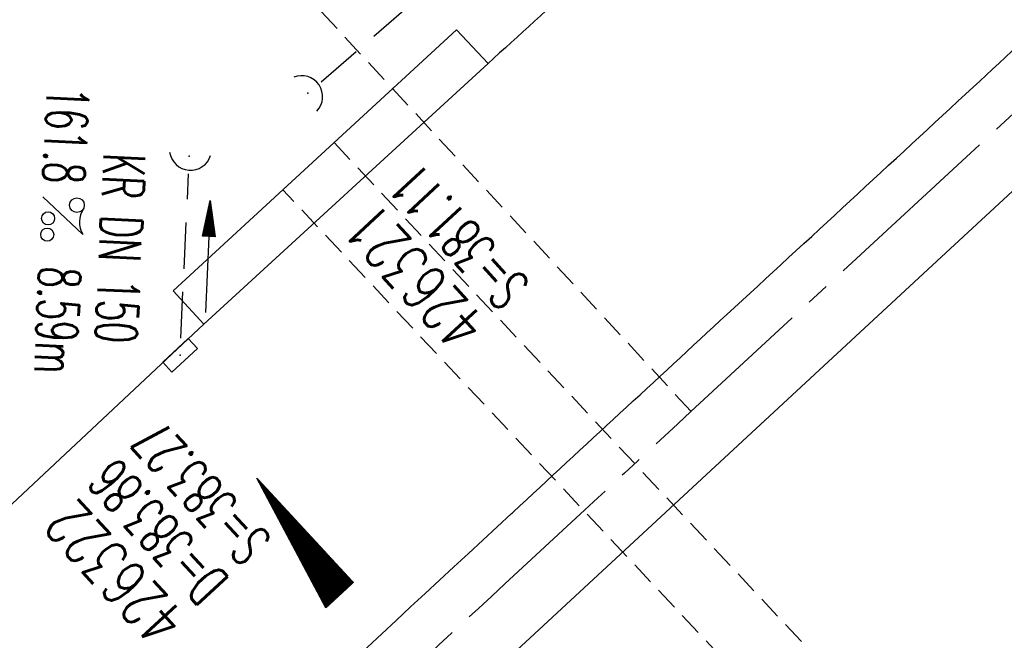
# Model space of a CAD drawing. Extents: x 450316 to 454644, y 428795 to 436505.
# Tile 65 of 256: x 453290 to 453333, y 431205 to 431232. Entities that reach past the tile are written whole.
import ezdxf
from ezdxf.enums import TextEntityAlignment as Align

# ---------------------------------------------------------------- set-up
doc = ezdxf.new("R2010")
doc.units = 0
doc.header["$LTSCALE"] = 2
doc.header["$MEASUREMENT"] = 0
for name, pattern in [('ACHSE', [5.5, 4, -0.5, 0.5, -0.5]), ('AUSGEZOGEN', [0]), ('GESTRICH-X2', [1.5, 1, -0.5]), ('GESTRICHELT', [0.75, 0.5, -0.25])]:
    doc.linetypes.add(name, pattern=pattern)
doc.layers.get('0').update_dxf_attribs({"linetype": 'CONTINUOUS'})
for name, color, linetype in [('ACHSETOP', 1, 'ACHSE'), ('BAUWO', 1, 'CONTINUOUS'), ('BAUWUTOP', 1, 'GESTRICHELT'), ('FBR', 8, 'CONTINUOUS'), ('GEF', 1, 'AUSGEZOGEN'), ('HEKTOM', 1, 'GESTRICHELT'), ('KANAL', 7, 'GESTRICH-X2'), ('PFEIL', 7, 'CONTINUOUS'), ('SCHACHTNR', 6, 'CONTINUOUS'), ('SCHSYMBOL', 7, 'CONTINUOUS'), ('TEXTO', 4, 'CONTINUOUS'), ('TEXTU', 4, 'CONTINUOUS')]:
    doc.layers.add(name, color=color, linetype=linetype)
doc.styles.add('ROMANS', font='romans.shx', dxfattribs={"width": 0.8})

# ---------------------------------------------------------------- blocks, each defined once
blk = doc.blocks.new('42')
at = {"color": 0}
blk.add_arc((-0.025, -0.311), 0.91, 12.5363, 167.4637, dxfattribs=at)
blk.add_point((0, 0), dxfattribs=at)
blk = doc.blocks.new('30')
at = {"color": 0}
for p, q in [((-0.75, -0.29), (-0.75, 0.293)), ((-0.75, 0.293), (0.753, 0.293)), ((0.753, 0.293), (0.753, -0.29)), ((0.753, -0.29), (-0.75, -0.29))]:
    blk.add_line(p, q, dxfattribs=at)
blk.add_point((0, 0), dxfattribs=at)
blk = doc.blocks.new('PROM')
blk.add_line((1.566, 1.817), (0.019, 0.015))
for centre, radius in [((0.317, 1.51), 0.317), ((0.943, 0.291), 0.283), ((1.645, 0.287), 0.283)]:
    blk.add_circle(centre, radius)
blk.add_arc((0.992, 2.682), 1.033, 239.1414, 303.3549)
blk = doc.blocks.new('PFEIL2')
at = {"color": 0}
for p, q in [((0.88, 0.002), (-2.401, -0.012)), ((0.881, -0.271), (0.879, 0.276)), ((0.879, 0.276), (2.429, 0.009)), ((0.911, 0.27), (0.879, 0.265)), ((0.965, 0.261), (0.879, 0.246)), ((1.019, 0.252), (0.879, 0.228)), ((1.073, 0.242), (0.879, 0.209)), ((1.127, 0.233), (0.879, 0.191)), ((1.181, 0.224), (0.879, 0.172)), ((1.235, 0.214), (0.879, 0.154)), ((1.289, 0.205), (0.879, 0.135)), ((1.343, 0.196), (0.879, 0.117)), ((1.397, 0.187), (0.879, 0.098)), ((1.451, 0.177), (0.879, 0.08)), ((1.505, 0.168), (0.879, 0.061)), ((1.559, 0.159), (0.88, 0.043)), ((1.613, 0.149), (0.88, 0.024)), ((1.668, 0.14), (0.88, 0.006)), ((1.722, 0.131), (0.88, -0.013)), ((1.776, 0.121), (0.88, -0.031)), ((1.83, 0.112), (0.88, -0.05)), ((1.884, 0.103), (0.88, -0.068)), ((1.938, 0.094), (0.88, -0.087)), ((1.992, 0.084), (0.88, -0.105)), ((2.046, 0.075), (0.88, -0.124)), ((2.1, 0.066), (0.88, -0.142)), ((2.154, 0.056), (0.88, -0.161)), ((2.208, 0.047), (0.88, -0.179)), ((2.262, 0.038), (0.881, -0.198)), ((2.316, 0.029), (0.881, -0.216)), ((2.37, 0.019), (0.881, -0.235)), ((2.424, 0.01), (0.881, -0.253)), ((2.429, 0.009), (0.881, -0.271))]:
    blk.add_line(p, q, dxfattribs=at)
blk = doc.blocks.new('*X33')
at = {"color": 0}
for p, q in [((725.827, 193.844), (727.436, 195.453)), ((725.827, 193.853), (727.427, 195.453)), ((725.827, 193.861), (727.418, 195.453)), ((725.827, 193.87), (727.409, 195.453)), ((725.827, 193.879), (727.401, 195.453)), ((725.827, 193.888), (727.392, 195.453)), ((725.827, 193.897), (727.383, 195.453)), ((725.827, 193.906), (727.374, 195.453)), ((725.827, 193.914), (727.365, 195.453)), ((725.827, 193.923), (727.356, 195.453)), ((725.827, 193.932), (727.347, 195.453)), ((725.827, 193.941), (727.339, 195.453)), ((725.827, 193.95), (727.33, 195.453)), ((725.827, 193.959), (727.321, 195.453)), ((725.827, 193.967), (727.312, 195.453)), ((725.827, 193.976), (727.303, 195.453)), ((725.827, 193.985), (727.294, 195.453)), ((725.827, 193.994), (727.286, 195.453)), ((725.827, 194.003), (727.277, 195.453)), ((725.827, 194.012), (727.268, 195.453)), ((725.827, 194.02), (727.259, 195.453)), ((725.827, 194.029), (727.25, 195.453)), ((725.827, 194.038), (727.241, 195.453)), ((725.827, 194.047), (727.233, 195.453)), ((725.827, 194.056), (727.224, 195.453)), ((725.827, 194.065), (727.215, 195.453)), ((725.827, 194.073), (727.206, 195.453)), ((725.827, 194.082), (727.197, 195.453)), ((725.827, 194.091), (727.188, 195.453)), ((725.827, 194.1), (727.18, 195.453)), ((725.827, 194.109), (727.171, 195.453)), ((725.827, 194.118), (727.162, 195.453)), ((725.827, 194.127), (727.153, 195.453)), ((725.827, 194.135), (727.144, 195.453)), ((725.827, 194.144), (727.135, 195.453)), ((725.827, 194.153), (727.127, 195.453)), ((725.827, 194.162), (727.118, 195.453)), ((725.827, 194.171), (727.109, 195.453)), ((725.827, 194.18), (727.1, 195.453)), ((725.827, 194.188), (727.091, 195.453)), ((725.827, 194.197), (727.082, 195.453)), ((725.827, 194.206), (727.073, 195.453)), ((725.827, 194.215), (727.065, 195.453)), ((725.827, 194.224), (727.056, 195.453)), ((725.827, 194.233), (727.047, 195.453)), ((725.827, 194.241), (727.038, 195.453)), ((725.827, 194.25), (727.029, 195.453)), ((725.827, 194.259), (727.02, 195.453)), ((725.827, 194.268), (727.012, 195.453)), ((725.827, 194.277), (727.003, 195.453)), ((725.827, 194.286), (726.994, 195.453)), ((725.827, 194.294), (726.985, 195.453)), ((725.827, 194.303), (726.976, 195.453)), ((725.827, 194.312), (726.967, 195.453)), ((725.827, 194.321), (726.959, 195.453)), ((725.827, 194.33), (726.95, 195.453)), ((725.827, 194.339), (726.941, 195.453)), ((725.827, 194.348), (726.932, 195.453)), ((725.827, 194.356), (726.923, 195.453)), ((725.827, 194.365), (726.914, 195.453)), ((725.827, 194.374), (726.906, 195.453)), ((725.827, 194.383), (726.897, 195.453)), ((725.827, 194.392), (726.888, 195.453)), ((725.827, 194.401), (726.879, 195.453)), ((725.827, 194.409), (726.87, 195.453)), ((725.827, 194.418), (726.861, 195.453)), ((725.827, 194.427), (726.853, 195.453)), ((725.827, 194.436), (726.844, 195.453)), ((725.827, 194.445), (726.835, 195.453)), ((725.827, 194.454), (726.826, 195.453)), ((725.827, 194.462), (726.817, 195.453)), ((725.827, 194.471), (726.808, 195.453)), ((725.827, 194.48), (726.799, 195.453)), ((725.827, 194.489), (726.791, 195.453)), ((725.827, 194.498), (726.782, 195.453)), ((725.827, 194.507), (726.773, 195.453)), ((725.827, 194.515), (726.764, 195.453)), ((725.827, 194.524), (726.755, 195.453)), ((725.827, 194.533), (726.746, 195.453)), ((725.827, 194.542), (726.738, 195.453)), ((725.827, 194.551), (726.729, 195.453)), ((725.827, 194.56), (726.72, 195.453)), ((725.827, 194.568), (726.711, 195.453)), ((725.827, 194.577), (726.702, 195.453)), ((725.827, 194.586), (726.693, 195.453)), ((725.827, 194.595), (726.685, 195.453)), ((725.827, 194.604), (726.676, 195.453)), ((725.827, 194.613), (726.667, 195.453)), ((725.827, 194.622), (726.658, 195.453)), ((725.827, 194.63), (726.649, 195.453)), ((725.827, 194.639), (726.64, 195.453)), ((725.827, 194.648), (726.632, 195.453)), ((725.827, 194.657), (726.623, 195.453)), ((725.827, 194.666), (726.614, 195.453)), ((725.827, 194.675), (726.605, 195.453)), ((725.827, 194.683), (726.596, 195.453)), ((725.827, 194.692), (726.587, 195.453)), ((725.827, 194.701), (726.579, 195.453)), ((725.827, 194.71), (726.57, 195.453)), ((725.827, 194.719), (726.561, 195.453)), ((725.827, 194.728), (726.552, 195.453)), ((725.827, 194.736), (726.543, 195.453)), ((725.827, 194.745), (726.534, 195.453)), ((725.827, 194.754), (726.525, 195.453)), ((725.827, 194.763), (726.517, 195.453)), ((725.827, 194.772), (726.508, 195.453)), ((725.827, 194.781), (726.499, 195.453)), ((725.827, 194.789), (726.49, 195.453)), ((725.827, 194.798), (726.481, 195.453)), ((725.827, 194.807), (726.472, 195.453)), ((725.827, 194.816), (726.464, 195.453)), ((725.827, 194.825), (726.455, 195.453)), ((725.827, 194.834), (726.446, 195.453)), ((725.827, 194.842), (726.437, 195.453)), ((725.827, 194.851), (726.428, 195.453)), ((725.827, 194.86), (726.419, 195.453)), ((725.827, 194.869), (726.411, 195.453)), ((725.827, 194.878), (726.402, 195.453)), ((725.827, 194.887), (726.393, 195.453)), ((725.827, 194.896), (726.384, 195.453)), ((725.827, 194.904), (726.375, 195.453)), ((725.827, 194.913), (726.366, 195.453)), ((725.827, 194.922), (726.358, 195.453)), ((725.827, 194.931), (726.349, 195.453)), ((725.827, 194.94), (726.34, 195.453)), ((725.827, 194.949), (726.331, 195.453)), ((725.827, 194.957), (726.322, 195.453)), ((725.827, 194.966), (726.313, 195.453)), ((725.827, 194.975), (726.305, 195.453)), ((725.827, 194.984), (726.296, 195.453)), ((725.827, 194.993), (726.287, 195.453)), ((725.827, 195.002), (726.278, 195.453)), ((725.827, 195.01), (726.269, 195.453)), ((725.827, 195.019), (726.26, 195.453)), ((725.827, 195.028), (726.251, 195.453)), ((725.827, 195.037), (726.243, 195.453)), ((725.827, 195.046), (726.234, 195.453)), ((725.827, 195.055), (726.225, 195.453)), ((725.827, 195.063), (726.216, 195.453)), ((725.827, 195.072), (726.207, 195.453)), ((725.827, 195.081), (726.198, 195.453)), ((725.827, 195.09), (726.19, 195.453)), ((725.827, 195.099), (726.181, 195.453)), ((725.827, 195.108), (726.172, 195.453)), ((725.827, 195.116), (726.163, 195.453)), ((725.827, 195.125), (726.154, 195.453)), ((725.827, 195.134), (726.145, 195.453)), ((725.827, 195.143), (726.137, 195.453)), ((725.827, 195.152), (726.128, 195.453)), ((725.827, 195.161), (726.119, 195.453)), ((725.827, 195.17), (726.11, 195.453)), ((725.827, 195.178), (726.101, 195.453)), ((725.827, 195.187), (726.092, 195.453)), ((725.827, 195.196), (726.084, 195.453)), ((725.827, 195.205), (726.075, 195.453)), ((725.827, 195.214), (726.066, 195.453)), ((725.827, 195.223), (726.057, 195.453)), ((725.827, 195.231), (726.048, 195.453)), ((725.827, 195.24), (726.039, 195.453)), ((725.827, 195.249), (726.031, 195.453)), ((725.827, 195.258), (726.022, 195.453)), ((725.827, 195.267), (726.013, 195.453)), ((725.827, 195.276), (726.004, 195.453)), ((725.827, 195.284), (725.995, 195.453)), ((725.827, 195.293), (725.986, 195.453)), ((725.827, 195.302), (725.977, 195.453)), ((725.827, 195.311), (725.969, 195.453)), ((725.827, 195.32), (725.96, 195.453)), ((725.827, 195.329), (725.951, 195.453)), ((725.827, 195.337), (725.942, 195.453)), ((725.827, 195.346), (725.933, 195.453)), ((725.827, 195.355), (725.924, 195.453)), ((725.827, 195.364), (725.916, 195.453)), ((725.827, 195.373), (725.907, 195.453)), ((725.827, 195.382), (725.898, 195.453)), ((725.827, 195.39), (725.889, 195.453)), ((725.827, 195.399), (725.88, 195.453)), ((725.827, 195.408), (725.871, 195.453)), ((725.827, 195.417), (725.863, 195.453)), ((725.827, 195.426), (725.854, 195.453)), ((725.827, 195.435), (725.845, 195.453)), ((725.827, 195.444), (725.836, 195.453)), ((725.827, 193.826), (727.433, 195.433)), ((725.827, 193.817), (727.43, 195.421)), ((725.827, 193.808), (727.427, 195.409)), ((725.827, 193.799), (727.424, 195.397)), ((725.827, 193.791), (727.421, 195.385)), ((725.827, 193.782), (727.418, 195.373)), ((725.827, 193.773), (727.414, 195.361)), ((725.827, 193.764), (727.411, 195.349)), ((725.827, 193.755), (727.408, 195.337)), ((725.827, 193.746), (727.405, 195.325)), ((725.827, 193.738), (727.402, 195.313)), ((725.827, 193.729), (727.399, 195.301)), ((725.827, 193.72), (727.395, 195.289)), ((725.827, 193.711), (727.392, 195.277)), ((725.827, 193.702), (727.389, 195.265)), ((725.827, 193.693), (727.386, 195.253)), ((725.827, 193.685), (727.383, 195.241)), ((725.827, 193.676), (727.38, 195.229)), ((725.827, 193.667), (727.377, 195.217)), ((725.827, 193.658), (727.373, 195.205)), ((725.827, 193.649), (727.37, 195.193)), ((725.827, 193.64), (727.367, 195.181)), ((725.827, 193.632), (727.364, 195.169)), ((725.827, 193.623), (727.361, 195.157)), ((725.827, 193.614), (727.358, 195.145)), ((725.827, 193.605), (727.354, 195.133)), ((725.827, 193.596), (727.351, 195.121)), ((725.827, 193.587), (727.348, 195.109)), ((725.827, 193.579), (727.345, 195.097)), ((725.827, 193.57), (727.342, 195.085)), ((725.827, 193.561), (727.339, 195.073)), ((725.827, 193.552), (727.336, 195.061)), ((725.827, 193.543), (727.332, 195.049)), ((725.827, 193.534), (727.329, 195.037)), ((725.827, 193.525), (727.326, 195.025)), ((725.827, 193.517), (727.323, 195.013)), ((725.827, 193.508), (727.32, 195.001)), ((725.827, 193.499), (727.317, 194.989)), ((725.827, 193.49), (727.313, 194.977)), ((725.827, 193.481), (727.31, 194.965)), ((725.827, 193.472), (727.307, 194.953)), ((725.827, 193.464), (727.304, 194.941)), ((725.827, 193.455), (727.301, 194.929)), ((725.827, 193.446), (727.298, 194.917)), ((725.827, 193.437), (727.295, 194.905)), ((725.827, 193.428), (727.291, 194.893)), ((725.827, 193.419), (727.288, 194.881)), ((725.827, 193.411), (727.285, 194.869)), ((725.827, 193.402), (727.282, 194.857)), ((725.827, 193.393), (727.279, 194.845)), ((725.827, 193.384), (727.276, 194.833)), ((725.827, 193.375), (727.272, 194.821)), ((725.827, 193.366), (727.269, 194.809)), ((725.827, 193.358), (727.266, 194.797)), ((725.827, 193.349), (727.263, 194.785)), ((725.827, 193.34), (727.26, 194.773)), ((725.827, 193.331), (727.257, 194.761)), ((725.827, 193.322), (727.254, 194.749)), ((725.827, 193.313), (727.25, 194.737)), ((725.827, 193.305), (727.247, 194.725)), ((725.827, 193.296), (727.244, 194.713)), ((725.827, 193.287), (727.241, 194.701)), ((725.827, 193.278), (727.238, 194.689)), ((725.827, 193.269), (727.235, 194.677)), ((725.827, 193.26), (727.231, 194.665)), ((725.827, 193.251), (727.228, 194.653)), ((725.827, 193.243), (727.225, 194.641)), ((725.827, 193.234), (727.222, 194.629)), ((725.827, 193.225), (727.219, 194.617)), ((725.827, 193.216), (727.216, 194.605)), ((725.827, 193.207), (727.213, 194.593)), ((725.827, 193.198), (727.209, 194.581)), ((725.827, 193.19), (727.206, 194.569)), ((725.827, 193.181), (727.203, 194.557)), ((725.827, 193.172), (727.2, 194.545)), ((725.827, 193.163), (727.197, 194.533)), ((725.827, 193.154), (727.194, 194.521)), ((725.827, 193.145), (727.19, 194.509)), ((725.827, 193.137), (727.187, 194.497)), ((725.827, 193.128), (727.184, 194.485)), ((725.827, 193.119), (727.181, 194.473)), ((725.827, 193.11), (727.178, 194.461)), ((725.827, 193.101), (727.175, 194.449)), ((725.827, 193.092), (727.172, 194.437)), ((725.827, 193.084), (727.168, 194.425)), ((725.827, 193.075), (727.165, 194.413)), ((725.827, 193.066), (727.162, 194.401)), ((725.827, 193.057), (727.159, 194.389)), ((725.827, 193.048), (727.156, 194.377)), ((725.827, 193.039), (727.153, 194.365)), ((725.827, 193.031), (727.149, 194.353)), ((725.827, 193.022), (727.146, 194.341)), ((725.827, 193.013), (727.143, 194.329)), ((725.827, 193.004), (727.14, 194.317)), ((725.827, 192.995), (727.137, 194.305)), ((725.827, 192.986), (727.134, 194.293)), ((725.827, 192.977), (727.131, 194.281)), ((725.827, 192.969), (727.127, 194.269)), ((725.827, 192.96), (727.124, 194.257)), ((725.827, 192.951), (727.121, 194.245)), ((725.827, 192.942), (727.118, 194.233)), ((725.827, 192.933), (727.115, 194.221)), ((725.827, 192.924), (727.112, 194.209)), ((725.827, 192.916), (727.108, 194.197)), ((725.827, 192.907), (727.105, 194.185)), ((725.827, 192.898), (727.102, 194.173)), ((725.827, 192.889), (727.099, 194.161)), ((725.827, 192.88), (727.096, 194.15)), ((725.827, 192.871), (727.093, 194.138)), ((725.827, 192.863), (727.09, 194.126)), ((725.827, 192.854), (727.086, 194.114)), ((725.827, 192.845), (727.083, 194.102)), ((725.827, 192.836), (727.08, 194.09)), ((725.827, 192.827), (727.077, 194.078)), ((725.827, 192.818), (727.074, 194.066)), ((725.827, 192.81), (727.071, 194.054)), ((725.827, 192.801), (727.068, 194.042)), ((725.827, 192.792), (727.064, 194.03)), ((725.827, 192.783), (727.061, 194.018)), ((725.827, 192.774), (727.058, 194.006)), ((725.827, 192.765), (727.055, 193.994)), ((725.827, 192.757), (727.052, 193.982)), ((725.827, 192.748), (727.049, 193.97)), ((725.827, 192.739), (727.045, 193.958)), ((725.827, 192.73), (727.042, 193.946)), ((725.827, 192.721), (727.039, 193.934)), ((725.827, 192.712), (727.036, 193.922)), ((725.827, 192.703), (727.033, 193.91)), ((725.827, 192.695), (727.03, 193.898)), ((725.827, 192.686), (727.027, 193.886)), ((725.827, 192.677), (727.023, 193.874)), ((725.827, 192.668), (727.02, 193.862)), ((725.827, 192.659), (727.017, 193.85)), ((725.827, 192.65), (727.014, 193.838)), ((725.827, 192.642), (727.011, 193.826)), ((725.827, 192.633), (727.008, 193.814)), ((725.827, 192.624), (727.004, 193.802)), ((725.827, 192.615), (727.001, 193.79)), ((725.827, 192.606), (726.998, 193.778)), ((725.827, 192.597), (726.995, 193.766)), ((725.827, 192.589), (726.992, 193.754)), ((725.827, 192.58), (726.989, 193.742)), ((725.827, 192.571), (726.986, 193.73)), ((725.827, 192.562), (726.982, 193.718)), ((725.827, 192.553), (726.979, 193.706)), ((725.827, 192.544), (726.976, 193.694)), ((725.827, 192.536), (726.973, 193.682)), ((725.827, 192.527), (726.97, 193.67)), ((725.827, 192.518), (726.967, 193.658)), ((725.827, 192.509), (726.963, 193.646)), ((725.827, 192.5), (726.96, 193.634)), ((725.827, 192.491), (726.957, 193.622)), ((725.827, 192.483), (726.954, 193.61)), ((725.827, 192.474), (726.951, 193.598)), ((725.827, 192.465), (726.948, 193.586)), ((725.827, 192.456), (726.945, 193.574)), ((725.827, 192.447), (726.941, 193.562)), ((725.827, 192.438), (726.938, 193.55)), ((725.827, 192.429), (726.935, 193.538)), ((725.827, 192.421), (726.932, 193.526)), ((725.827, 192.412), (726.929, 193.514)), ((725.827, 192.403), (726.926, 193.502)), ((725.827, 192.394), (726.922, 193.49)), ((725.827, 192.385), (726.919, 193.478)), ((725.827, 192.376), (726.916, 193.466)), ((725.827, 192.368), (726.913, 193.454)), ((725.827, 192.359), (726.91, 193.442)), ((725.827, 192.35), (726.907, 193.43)), ((725.827, 192.341), (726.904, 193.418)), ((725.827, 192.332), (726.9, 193.406)), ((725.827, 192.323), (726.897, 193.394)), ((725.827, 192.315), (726.894, 193.382)), ((725.827, 192.306), (726.891, 193.37)), ((725.827, 192.297), (726.888, 193.358)), ((725.827, 192.288), (726.885, 193.346)), ((725.827, 192.279), (726.881, 193.334)), ((725.827, 192.27), (726.878, 193.322)), ((725.827, 192.262), (726.875, 193.31)), ((725.827, 192.253), (726.872, 193.298)), ((725.827, 192.244), (726.869, 193.286)), ((725.827, 192.235), (726.866, 193.274)), ((725.827, 192.226), (726.863, 193.262)), ((725.827, 192.217), (726.859, 193.25)), ((725.827, 192.209), (726.856, 193.238)), ((725.827, 192.2), (726.853, 193.226)), ((725.827, 192.191), (726.85, 193.214)), ((725.827, 192.182), (726.847, 193.202)), ((725.827, 192.173), (726.844, 193.19)), ((725.827, 192.164), (726.84, 193.178)), ((725.827, 192.155), (726.837, 193.166)), ((725.827, 192.147), (726.834, 193.154)), ((725.827, 192.138), (726.831, 193.142)), ((725.827, 192.129), (726.828, 193.13)), ((725.827, 192.12), (726.825, 193.118)), ((725.827, 192.111), (726.822, 193.106)), ((725.827, 192.102), (726.818, 193.094)), ((725.827, 192.094), (726.815, 193.082)), ((725.827, 192.085), (726.812, 193.07)), ((725.827, 192.076), (726.809, 193.058)), ((725.827, 192.067), (726.806, 193.046)), ((725.827, 192.058), (726.803, 193.034)), ((725.827, 192.049), (726.799, 193.022)), ((725.827, 192.041), (726.796, 193.01)), ((725.827, 192.032), (726.793, 192.998)), ((725.827, 192.023), (726.79, 192.986)), ((725.827, 192.014), (726.787, 192.974)), ((725.827, 192.005), (726.784, 192.962)), ((725.827, 191.996), (726.781, 192.95)), ((725.827, 191.988), (726.777, 192.938)), ((725.827, 191.979), (726.774, 192.926)), ((725.827, 191.97), (726.771, 192.914)), ((725.827, 191.961), (726.768, 192.902)), ((725.827, 191.952), (726.765, 192.89)), ((725.827, 191.943), (726.762, 192.878)), ((725.827, 191.935), (726.758, 192.866)), ((725.827, 191.926), (726.755, 192.854)), ((725.827, 191.917), (726.752, 192.842)), ((725.827, 191.908), (726.749, 192.83)), ((725.827, 191.899), (726.746, 192.818)), ((725.827, 191.89), (726.743, 192.806)), ((725.827, 191.881), (726.74, 192.794)), ((725.827, 191.873), (726.736, 192.782)), ((725.827, 191.864), (726.733, 192.77)), ((725.827, 191.855), (726.73, 192.758)), ((725.827, 191.846), (726.727, 192.746)), ((725.827, 191.837), (726.724, 192.734)), ((725.827, 191.828), (726.721, 192.722)), ((725.827, 191.82), (726.717, 192.71)), ((725.827, 191.811), (726.714, 192.698)), ((725.827, 191.802), (726.711, 192.686)), ((725.827, 191.793), (726.708, 192.674)), ((725.827, 191.784), (726.705, 192.662)), ((725.827, 191.775), (726.702, 192.65)), ((725.827, 191.767), (726.699, 192.639)), ((725.827, 191.758), (726.695, 192.627)), ((725.827, 191.749), (726.692, 192.615)), ((725.827, 191.74), (726.689, 192.603)), ((725.827, 191.731), (726.686, 192.591)), ((725.827, 191.722), (726.683, 192.579)), ((725.827, 191.714), (726.68, 192.567)), ((725.827, 191.705), (726.677, 192.555)), ((725.827, 191.696), (726.673, 192.543)), ((725.827, 191.687), (726.67, 192.531)), ((725.827, 191.678), (726.667, 192.519)), ((725.827, 191.669), (726.664, 192.507)), ((725.827, 191.66), (726.661, 192.495)), ((725.827, 191.652), (726.658, 192.483)), ((725.827, 191.643), (726.654, 192.471)), ((725.827, 191.634), (726.651, 192.459)), ((725.827, 191.625), (726.648, 192.447)), ((725.827, 191.616), (726.645, 192.435)), ((725.827, 191.607), (726.642, 192.423)), ((725.827, 191.599), (726.639, 192.411)), ((725.827, 191.59), (726.636, 192.399)), ((725.827, 191.581), (726.632, 192.387)), ((725.827, 191.572), (726.629, 192.375)), ((725.827, 191.563), (726.626, 192.363)), ((725.827, 191.554), (726.623, 192.351)), ((725.827, 191.546), (726.62, 192.339)), ((725.827, 191.537), (726.617, 192.327)), ((725.827, 191.528), (726.613, 192.315)), ((725.827, 191.519), (726.61, 192.303)), ((725.827, 191.51), (726.607, 192.291)), ((725.827, 191.501), (726.604, 192.279)), ((725.827, 191.493), (726.601, 192.267)), ((725.827, 191.484), (726.598, 192.255)), ((725.827, 191.475), (726.595, 192.243)), ((725.827, 191.466), (726.591, 192.231)), ((725.827, 191.457), (726.588, 192.219)), ((725.827, 191.448), (726.585, 192.207)), ((725.827, 191.44), (726.582, 192.195)), ((725.827, 191.431), (726.579, 192.183)), ((725.827, 191.422), (726.576, 192.171)), ((725.827, 191.413), (726.572, 192.159)), ((725.827, 191.404), (726.569, 192.147)), ((725.827, 191.395), (726.566, 192.135)), ((725.827, 191.386), (726.563, 192.123)), ((725.827, 191.378), (726.56, 192.111)), ((725.827, 191.369), (726.557, 192.099)), ((725.827, 191.36), (726.554, 192.087)), ((725.827, 191.351), (726.55, 192.075)), ((725.827, 191.342), (726.547, 192.063)), ((725.827, 191.333), (726.544, 192.051)), ((725.827, 191.325), (726.541, 192.039)), ((725.827, 191.316), (726.538, 192.027)), ((725.827, 191.307), (726.535, 192.015)), ((725.827, 191.298), (726.531, 192.003)), ((725.827, 191.289), (726.528, 191.991)), ((725.827, 191.28), (726.525, 191.979)), ((725.827, 191.272), (726.522, 191.967)), ((725.827, 191.263), (726.519, 191.955)), ((725.827, 191.254), (726.516, 191.943)), ((725.827, 191.245), (726.513, 191.931)), ((725.827, 191.236), (726.509, 191.919)), ((725.827, 191.227), (726.506, 191.907)), ((725.827, 191.219), (726.503, 191.895)), ((725.827, 191.21), (726.5, 191.883)), ((725.827, 191.201), (726.497, 191.871)), ((725.827, 191.192), (726.494, 191.859)), ((725.827, 191.183), (726.49, 191.847)), ((725.827, 191.174), (726.487, 191.835)), ((725.827, 191.166), (726.484, 191.823)), ((725.827, 191.157), (726.481, 191.811)), ((725.827, 191.148), (726.478, 191.799)), ((725.827, 191.139), (726.475, 191.787)), ((725.827, 191.13), (726.472, 191.775)), ((725.827, 191.121), (726.468, 191.763)), ((725.827, 191.112), (726.465, 191.751)), ((725.827, 191.104), (726.462, 191.739)), ((725.827, 191.095), (726.459, 191.727)), ((725.827, 191.086), (726.456, 191.715)), ((725.827, 191.077), (726.453, 191.703)), ((725.827, 191.068), (726.449, 191.691)), ((725.827, 191.059), (726.446, 191.679)), ((725.827, 191.051), (726.443, 191.667)), ((725.827, 191.042), (726.44, 191.655)), ((725.827, 191.033), (726.437, 191.643)), ((725.827, 191.024), (726.434, 191.631)), ((725.827, 191.015), (726.431, 191.619)), ((725.827, 191.006), (726.427, 191.607)), ((725.827, 190.998), (726.424, 191.595)), ((725.827, 190.989), (726.421, 191.583)), ((725.827, 190.98), (726.418, 191.571)), ((725.827, 190.971), (726.415, 191.559)), ((725.827, 190.962), (726.412, 191.547)), ((725.827, 190.953), (726.408, 191.535)), ((725.827, 190.945), (726.405, 191.523)), ((725.827, 190.936), (726.402, 191.511)), ((725.827, 190.927), (726.399, 191.499)), ((725.827, 190.918), (726.396, 191.487)), ((725.827, 190.909), (726.393, 191.475)), ((725.827, 190.9), (726.39, 191.463)), ((725.827, 190.892), (726.386, 191.451)), ((725.827, 190.883), (726.383, 191.439)), ((725.827, 190.874), (726.38, 191.427)), ((725.827, 190.865), (726.377, 191.415)), ((725.827, 190.856), (726.374, 191.403)), ((725.827, 190.847), (726.371, 191.391)), ((725.827, 190.838), (726.367, 191.379)), ((725.827, 190.83), (726.364, 191.367)), ((725.827, 190.821), (726.361, 191.355)), ((725.827, 190.812), (726.358, 191.343)), ((725.827, 190.803), (726.355, 191.331)), ((725.827, 190.794), (726.352, 191.319)), ((725.827, 190.785), (726.349, 191.307)), ((725.827, 190.777), (726.345, 191.295)), ((725.827, 190.768), (726.342, 191.283)), ((725.827, 190.759), (726.339, 191.271)), ((725.827, 190.75), (726.336, 191.259)), ((725.827, 190.741), (726.333, 191.247)), ((725.827, 190.732), (726.33, 191.235)), ((725.827, 190.724), (726.326, 191.223)), ((725.827, 190.715), (726.323, 191.211)), ((725.827, 190.706), (726.32, 191.199)), ((725.827, 190.697), (726.317, 191.187)), ((725.827, 190.688), (726.314, 191.175)), ((725.827, 190.679), (726.311, 191.163)), ((725.827, 190.671), (726.308, 191.151)), ((725.827, 190.662), (726.304, 191.139)), ((725.827, 190.653), (726.301, 191.128)), ((725.827, 190.644), (726.298, 191.116)), ((725.827, 190.635), (726.295, 191.104)), ((725.827, 190.626), (726.292, 191.092)), ((725.827, 190.618), (726.289, 191.08)), ((725.827, 190.609), (726.286, 191.068)), ((725.827, 190.6), (726.282, 191.056)), ((725.827, 190.591), (726.279, 191.044)), ((725.827, 190.582), (726.276, 191.032)), ((725.827, 190.573), (726.273, 191.02)), ((725.827, 190.564), (726.27, 191.008)), ((725.827, 190.556), (726.267, 190.996)), ((725.827, 190.547), (726.263, 190.984)), ((725.827, 190.538), (726.26, 190.972)), ((725.827, 190.529), (726.257, 190.96)), ((725.827, 190.52), (726.254, 190.948)), ((725.827, 190.511), (726.251, 190.936)), ((725.827, 190.503), (726.248, 190.924)), ((725.827, 190.494), (726.245, 190.912)), ((725.827, 190.485), (726.241, 190.9)), ((725.827, 190.476), (726.238, 190.888)), ((725.827, 190.467), (726.235, 190.876)), ((725.827, 190.458), (726.232, 190.864)), ((725.827, 190.45), (726.229, 190.852)), ((725.827, 190.441), (726.226, 190.84)), ((725.827, 190.432), (726.222, 190.828)), ((725.827, 190.423), (726.219, 190.816)), ((725.827, 190.414), (726.216, 190.804)), ((725.827, 190.405), (726.213, 190.792)), ((725.827, 190.397), (726.21, 190.78)), ((725.827, 190.388), (726.207, 190.768)), ((725.827, 190.379), (726.204, 190.756)), ((725.827, 190.37), (726.2, 190.744)), ((725.827, 190.361), (726.197, 190.732)), ((725.827, 190.352), (726.194, 190.72)), ((725.827, 190.344), (726.191, 190.708)), ((725.827, 190.335), (726.188, 190.696)), ((725.827, 190.326), (726.185, 190.684)), ((725.827, 190.317), (726.181, 190.672)), ((725.827, 190.308), (726.178, 190.66)), ((725.827, 190.299), (726.175, 190.648)), ((725.827, 190.29), (726.172, 190.636)), ((725.827, 190.282), (726.169, 190.624)), ((725.827, 190.273), (726.166, 190.612)), ((725.827, 190.264), (726.163, 190.6)), ((725.827, 190.255), (726.159, 190.588)), ((725.827, 190.246), (726.156, 190.576)), ((725.827, 190.237), (726.153, 190.564)), ((725.827, 190.229), (726.15, 190.552)), ((725.827, 190.22), (726.147, 190.54)), ((725.827, 190.211), (726.144, 190.528)), ((725.827, 190.202), (726.14, 190.516)), ((725.827, 190.193), (726.137, 190.504)), ((725.827, 190.184), (726.134, 190.492)), ((725.827, 190.176), (726.131, 190.48)), ((725.827, 190.167), (726.128, 190.468)), ((725.827, 190.158), (726.125, 190.456)), ((725.827, 190.149), (726.122, 190.444)), ((725.827, 190.14), (726.118, 190.432)), ((725.827, 190.131), (726.115, 190.42)), ((725.827, 190.123), (726.112, 190.408)), ((725.827, 190.114), (726.109, 190.396)), ((725.827, 190.105), (726.106, 190.384)), ((725.827, 190.096), (726.103, 190.372)), ((725.827, 190.087), (726.099, 190.36)), ((725.827, 190.078), (726.096, 190.348)), ((725.827, 190.07), (726.093, 190.336)), ((725.827, 190.061), (726.09, 190.324)), ((725.827, 190.052), (726.087, 190.312)), ((725.827, 190.043), (726.084, 190.3)), ((725.827, 190.034), (726.081, 190.288)), ((725.827, 190.025), (726.077, 190.276)), ((725.827, 190.016), (726.074, 190.264)), ((725.827, 190.008), (726.071, 190.252)), ((725.827, 189.999), (726.068, 190.24)), ((725.827, 189.99), (726.065, 190.228)), ((725.827, 189.981), (726.062, 190.216)), ((725.827, 189.972), (726.058, 190.204)), ((725.827, 189.963), (726.055, 190.192)), ((725.827, 189.955), (726.052, 190.18)), ((725.827, 189.946), (726.049, 190.168)), ((725.827, 189.937), (726.046, 190.156)), ((725.827, 189.928), (726.043, 190.144)), ((725.827, 189.919), (726.04, 190.132)), ((725.827, 189.91), (726.036, 190.12)), ((725.827, 189.902), (726.033, 190.108)), ((725.827, 189.893), (726.03, 190.096)), ((725.827, 189.884), (726.027, 190.084)), ((725.827, 189.875), (726.024, 190.072)), ((725.827, 189.866), (726.021, 190.06)), ((725.827, 189.857), (726.017, 190.048)), ((725.827, 189.849), (726.014, 190.036)), ((725.827, 189.84), (726.011, 190.024)), ((725.827, 189.831), (726.008, 190.012)), ((725.827, 189.822), (726.005, 190)), ((725.827, 189.813), (726.002, 189.988)), ((725.827, 189.804), (725.999, 189.976)), ((725.827, 189.796), (725.995, 189.964)), ((725.827, 189.787), (725.992, 189.952)), ((725.827, 189.778), (725.989, 189.94)), ((725.827, 189.769), (725.986, 189.928)), ((725.827, 189.76), (725.983, 189.916)), ((725.827, 189.751), (725.98, 189.904)), ((725.827, 189.742), (725.976, 189.892)), ((725.827, 189.734), (725.973, 189.88)), ((725.827, 189.725), (725.97, 189.868)), ((725.827, 189.716), (725.967, 189.856)), ((725.827, 189.707), (725.964, 189.844)), ((725.827, 189.698), (725.961, 189.832)), ((725.827, 189.689), (725.958, 189.82)), ((725.827, 189.681), (725.954, 189.808)), ((725.827, 189.672), (725.951, 189.796)), ((725.827, 189.663), (725.948, 189.784)), ((725.827, 189.654), (725.945, 189.772)), ((725.827, 189.645), (725.942, 189.76)), ((725.827, 189.636), (725.939, 189.748)), ((725.827, 189.628), (725.935, 189.736)), ((725.827, 189.619), (725.932, 189.724)), ((725.827, 189.61), (725.929, 189.712)), ((725.827, 189.601), (725.926, 189.7)), ((725.827, 189.592), (725.923, 189.688)), ((725.827, 189.583), (725.92, 189.676)), ((725.827, 189.575), (725.917, 189.664)), ((725.827, 189.566), (725.913, 189.652)), ((725.827, 189.557), (725.91, 189.64)), ((725.827, 189.548), (725.907, 189.628)), ((725.827, 189.539), (725.904, 189.616)), ((725.827, 189.53), (725.901, 189.605)), ((725.827, 189.521), (725.898, 189.593)), ((725.827, 189.513), (725.895, 189.581)), ((725.827, 189.504), (725.891, 189.569)), ((725.827, 189.495), (725.888, 189.557)), ((725.827, 189.486), (725.885, 189.545)), ((725.827, 189.477), (725.882, 189.533)), ((725.827, 189.468), (725.879, 189.521)), ((725.827, 189.46), (725.876, 189.509)), ((725.827, 189.451), (725.872, 189.497)), ((725.827, 189.442), (725.869, 189.485)), ((725.827, 189.433), (725.866, 189.473)), ((725.827, 189.424), (725.863, 189.461)), ((725.827, 189.415), (725.86, 189.449)), ((725.827, 189.407), (725.857, 189.437)), ((725.827, 189.398), (725.854, 189.425)), ((725.827, 189.389), (725.85, 189.413)), ((725.827, 189.38), (725.847, 189.401)), ((725.827, 189.371), (725.844, 189.389)), ((725.827, 189.362), (725.841, 189.377)), ((725.827, 189.354), (725.838, 189.365)), ((725.827, 189.345), (725.835, 189.353)), ((725.827, 189.336), (725.831, 189.341))]:
    blk.add_line(p, q, dxfattribs=at)
blk = doc.blocks.new('GEF')
at = {"color": 0}
for p, q in [((0.01, 0.018), (0.01, 6.148)), ((1.622, 6.148), (0.01, 0.018)), ((0.01, 6.148), (1.622, 6.148))]:
    blk.add_line(p, q, dxfattribs=at)
blk.add_blockref('*X33', (-725.817, -189.305), dxfattribs=at)

msp = doc.modelspace()

# ---------------------------------------------------------------- linework, layer by layer
at = {"layer": 'ACHSETOP', "flags": 128}
msp.add_lwpolyline([(451271.766, 435019.042, -0.000001), (451272.365, 435018.353, -0.000032), (451272.387, 435018.328), (451288.791, 434999.463, -0.000002), (451296.993, 434990.03, 0.000007), (451305.195, 434980.597, 0.000007), (451313.397, 434971.165, -0.000007), (451321.599, 434961.732, -0.000007), (451329.801, 434952.299, 0.000007), (451338.003, 434942.866, 0.000007), (451346.205, 434933.433, -0.000007), (451354.407, 434924.001, -0.000007), (451362.609, 434914.568, 0.000011), (451370.811, 434905.135, 0.000001), (451379.013, 434895.702, 0.000001), (451387.215, 434886.27), (451403.62, 434867.404), (451420.024, 434848.539), (451436.428, 434829.674, -0.000013), (451444.63, 434820.241, 0.000007), (451452.832, 434810.808, 0.000007), (451461.034, 434801.376, -0.000007), (451469.236, 434791.943, -0.000007), (451477.438, 434782.51, 0.000007), (451485.64, 434773.077, 0.000007), (451493.842, 434763.645, -0.000007), (451502.044, 434754.212, -0.000007), (451510.246, 434744.779, 0.000007), (451518.448, 434735.346, 0.000007), (451526.65, 434725.914, -0.000007), (451534.852, 434716.481, -0.000007), (451543.054, 434707.048, 0.000011), (451551.256, 434697.615, 0.000001), (451559.458, 434688.182, 0.000001), (451567.66, 434678.75), (451584.065, 434659.884, -0.000001), (451592.267, 434650.452, -0.000001), (451600.469, 434641.019, -0.000011), (451608.671, 434631.586, 0.000013), (451616.873, 434622.153), (451633.277, 434603.288), (451649.681, 434584.423, -0.000013), (451657.883, 434574.99, 0.000007), (451666.085, 434565.557, 0.000007), (451674.287, 434556.124, -0.000007), (451682.489, 434546.692, -0.000007), (451690.691, 434537.259, 0.000006), (451698.893, 434527.826), (451715.297, 434508.961, -0.000015), (451721.01, 434502.39, 0.000008), (451726.723, 434495.82, 0.000958), (451727.518, 434494.909, 0.000181), (451731.723, 434490.114, 0.003894), (451738.179, 434482.871, 0.00247), (451748.503, 434471.583, 0.003793), (451756.233, 434463.34, 0.003129), (451765.742, 434453.478, 0.00313), (451774.532, 434444.586, 0.003132), (451783.429, 434435.81, 0.003134), (451792.435, 434427.146, 0.003132), (451801.553, 434418.591, 0.003131), (451810.774, 434410.155, 0.00313), (451820.102, 434401.832, 0.003133), (451829.541, 434393.621, 0.003138), (451839.066, 434385.542, 0.003131), (451848.69, 434377.585, 0.003125), (451858.432, 434369.733, 0.003124), (451868.271, 434362.004, 0.00313), (451878.187, 434354.413, 0.003138), (451888.199, 434346.945, 0.003133), (451898.32, 434339.593, 0.003131), (451908.525, 434332.373, 0.003131), (451918.818, 434325.282, 0.003132), (451929.206, 434318.316, 0.003136), (451939.668, 434311.489, 0.00313), (451950.209, 434304.797, 0.003123), (451960.857, 434298.223, 0.003128), (451971.589, 434291.781, 0.003137), (451982.371, 434285.491, 0.003139), (451993.235, 434279.335, 0.003133), (452004.198, 434273.303, 0.003123), (452015.227, 434267.413, 0.003125), (452026.323, 434261.665, 0.003132), (452037.503, 434256.05, 0.003138), (452048.733, 434250.584, 0.003134), (452060.02, 434245.265, 0.003122), (452071.413, 434240.069, 0.003127), (452083.62, 434234.685, 0.003578), (452094.349, 434230.124, 0.002702), (452108.409, 434224.354, 0.004189), (452117.528, 434220.758, 0.00053), (452126.341, 434217.378, 0.001569), (452129.323, 434216.249, 0.000008), (452135.115, 434214.077, -0.000025), (452140.907, 434211.904), (452164.314, 434203.123, 0.000006), (452176.018, 434198.733, -0.000007), (452187.722, 434194.343), (452211.129, 434185.563), (452234.536, 434176.783, -0.000012), (452246.24, 434172.393, 0.000007), (452257.944, 434168.002, 0.000002), (452265.746, 434165.075, 0.000001), (452281.351, 434159.222, 0.000005), (452293.055, 434154.832, -0.000007), (452304.759, 434150.442, -0.000019), (452316.463, 434146.052, 0.000015), (452328.166, 434141.661, 0.000002), (452338.097, 434137.936, 0.000001), (452351.573, 434132.881, 0.000004), (452363.277, 434128.491, -0.000006), (452374.981, 434124.101, -0.00002), (452386.684, 434119.71, 0.00002), (452398.388, 434115.32, 0.000006), (452410.092, 434110.93, -0.000004), (452421.796, 434106.54, -0.000001), (452435.272, 434101.485, -0.000002), (452445.203, 434097.76, -0.000015), (452456.906, 434093.369, 0.000019), (452468.61, 434088.979, 0.000007), (452480.314, 434084.589, -0.000006), (452492.018, 434080.199, -0.000002), (452503.721, 434075.809, 0.000002), (452515.425, 434071.419, 0.000006), (452527.129, 434067.029, -0.000007), (452538.833, 434062.639, -0.000019), (452550.536, 434058.248, 0.000015), (452562.24, 434053.858, 0.000002), (452572.171, 434050.133, 0.000001), (452585.647, 434045.078, 0.000004), (452597.351, 434040.688, -0.000006), (452609.055, 434036.298, -0.00002), (452620.758, 434031.907, 0.00002), (452632.462, 434027.517, 0.000006), (452644.166, 434023.127, -0.000004), (452655.87, 434018.737, -0.000001), (452669.346, 434013.682, -0.000002), (452679.277, 434009.957, -0.000015), (452690.981, 434005.567, 0.000014), (452702.684, 434001.176, 0.000011), (452714.388, 433996.786, -0.000001), (452726.092, 433992.396, -0.000007), (452735.031, 433989.043, -0.000005), (452748.181, 433984.11, -0.000156), (452748.221, 433984.095, -0.000005), (452749.498, 433983.615, -0.004183), (452758.692, 433980.071, -0.002721), (452772.748, 433974.429, -0.005081), (452782.771, 433970.223, -0.003908), (452795.7, 433964.522, -0.003912), (452807.05, 433959.304, -0.003907), (452818.331, 433953.902, -0.003903), (452829.522, 433948.327, -0.003904), (452840.62, 433942.58, -0.003907), (452851.631, 433936.658, -0.003909), (452862.543, 433930.568, -0.003906), (452873.352, 433924.312, -0.003899), (452884.081, 433917.876, -0.003907), (452894.713, 433911.271, -0.003917), (452905.212, 433904.518, -0.003914), (452915.606, 433897.601, -0.003904), (452925.914, 433890.505, -0.003895), (452936.108, 433883.251, -0.003902), (452946.169, 433875.853, -0.003909), (452956.117, 433868.296, -0.003904), (452965.957, 433860.575, -0.003908), (452975.671, 433852.704, -0.00391), (452985.257, 433844.687, -0.003909), (452994.717, 433836.52, -0.003908), (453004.051, 433828.203, -0.003902), (453013.251, 433819.744, -0.003901), (453022.321, 433811.14, -0.003907), (453031.261, 433802.39, -0.003913), (453040.05, 433793.514, -0.003909), (453048.995, 433784.194, -0.00418), (453057.218, 433775.343, -0.003621), (453064.799, 433766.924, -0.003001), (453073.811, 433756.645, -0.003775), (453082.931, 433745.954, -0.004894), (453089.822, 433737.587, -0.004962), (453096.584, 433729.038, -0.003805), (453105.204, 433717.738, -0.003005), (453113.364, 433706.734, -0.003643), (453119.973, 433697.569, -0.004174), (453127.227, 433687.17, -0.004295), (453134.105, 433676.947, -0.003507), (453140.018, 433667.855, -0.002688), (453147.586, 433655.895, -0.003695), (453155.363, 433643.251, -0.00538), (453160.547, 433634.47, -0.005332), (453165.53, 433625.601, -0.003667), (453172.541, 433612.577, -0.002679), (453179.095, 433600.023, -0.003501), (453183.992, 433590.355, -0.004313), (453189.196, 433579.668, -0.003909), (453194.743, 433567.786, -0.003909), (453199.853, 433556.378, -0.003909), (453204.783, 433544.892, -0.003903), (453209.809, 433532.66, -0.004384), (453214.103, 433521.695, -0.003423), (453219.661, 433506.825, -0.005955), (453222.694, 433498.219, -0.000145), (453225.568, 433489.736, -0.000252), (453227.219, 433484.852, -0.000085), (453230.064, 433476.416, -0.000405), (453230.656, 433474.653, -0.003646), (453233.571, 433465.744, 0.00217), (453238.424, 433450.758, 0.000006), (453242.327, 433438.883, -0.000007), (453246.23, 433427.008, -0.000012), (453250.132, 433415.133, 0.000009), (453254.035, 433403.258, 0.003001), (453258.01, 433391.404, -0.003002), (453261.985, 433379.55, -0.003008), (453265.815, 433367.653, 0.003009), (453269.646, 433355.757, 0.00001), (453273.549, 433343.882, -0.000019), (453277.452, 433332.007), (453285.257, 433308.257, 0.000005), (453289.16, 433296.382, -0.000004), (453293.063, 433284.507, -0.000001), (453297.412, 433271.275, -0.000001), (453300.869, 433260.756, -0.00001), (453304.771, 433248.881, 0.000008), (453308.674, 433237.006, 0.000011), (453312.577, 433225.131, -0.000004), (453316.48, 433213.256, -0.000007), (453317.957, 433208.761, -0.000002), (453324.285, 433189.506, -0.00006), (453324.748, 433188.095, 0.000004), (453325.212, 433186.684, 0.001409), (453327.806, 433178.862, 0.000842), (453332.205, 433165.794, 0.002106), (453335.59, 433155.932, 0.001506), (453340.42, 433142.182, 0.001603), (453344.587, 433130.552, 0.001566), (453348.928, 433118.674, 0.00157), (453353.282, 433106.987, 0.001563), (453357.73, 433095.275, 0.001555), (453362.245, 433083.606, 0.001558), (453366.823, 433071.988, 0.001562), (453371.477, 433060.391, 0.001561), (453376.206, 433048.816, 0.001565), (453381.007, 433037.273, 0.001565), (453385.878, 433025.763, 0.001563), (453390.82, 433014.287, 0.001561), (453395.838, 433002.832, 0.001559), (453400.927, 432991.41, 0.00156), (453406.083, 432980.028, 0.001563), (453411.315, 432968.669, 0.001565), (453416.612, 432957.354, 0.001562), (453421.976, 432946.082, 0.001558), (453427.424, 432934.813, 0.001559), (453432.943, 432923.577, 0.001564), (453438.516, 432912.409, 0.001566), (453444.163, 432901.268, 0.001564), (453449.888, 432890.145, 0.001558), (453455.356, 432879.682, 0.001394), (453461.537, 432868.025, 0.001724), (453468.567, 432854.963, 0.002516), (453473.461, 432846.052, 0.001346), (453478.156, 432837.657, 0.000835), (453485.787, 432824.152, 0.000825), (453493.393, 432810.794, 0.001335), (453498.128, 432802.562, 0.002522), (453503.255, 432793.804, 0.001723), (453510.868, 432781.051, 0.001395), (453517.698, 432769.769, 0.001557), (453523.875, 432759.701, 0.001564), (453531.451, 432747.524, 0.002105), (453537.147, 432738.516, 0.001027), (453545.205, 432725.948, 0.001523), (453550.684, 432717.498, 0.000001), (453550.839, 432717.261, 0.000124), (453550.84, 432717.259, 0.000024), (453557.597, 432706.912, -0.000007), (453564.355, 432696.566, -0.000001), (453571.19, 432686.101, 0.000005), (453578.025, 432675.635, 0.000012), (453584.861, 432665.17, -0.000012), (453591.696, 432654.704, -0.000004), (453598.531, 432644.238, 0.000004), (453605.366, 432633.773, 0.000001), (453612.202, 432623.307, -0.000001), (453619.037, 432612.841, -0.000004), (453625.872, 432602.376, 0.000003), (453632.707, 432591.91), (453646.378, 432570.979, -0.000014), (453650.935, 432564.001, -0.000007), (453660.048, 432550.047, -0.002465), (453666.815, 432539.572, 0.002471), (453673.568, 432529.119, 0.002497), (453680.467, 432518.67, -0.002488), (453687.389, 432508.185, -0.000003), (453694.224, 432497.72, 0.000006), (453701.059, 432487.254), (453714.73, 432466.322, -0.000006), (453721.565, 432455.856, 0.000006), (453728.4, 432445.391, 0.000183), (453728.474, 432445.277, -0.000027), (453728.969, 432444.521, -0.003905), (453733.992, 432436.709, -0.002472), (453741.768, 432424.267, -0.005163), (453747.303, 432415.103, -0.003867), (453754.471, 432402.736, -0.003958), (453760.534, 432391.888, -0.003913), (453766.494, 432380.818, -0.003903), (453772.248, 432369.72, -0.003904), (453777.826, 432358.535, -0.003901), (453783.485, 432346.731, -0.004288), (453788.457, 432335.909, -0.003523), (453794.251, 432322.76, -0.004762), (453798.376, 432312.962, -0.001651), (453802.105, 432303.777, -0.002689), (453804.345, 432298.119, -0.001542), (453805.535, 432295.038, -0.000893), (453807.562, 432289.711, -0.005639), (453811.068, 432280.125, -0.003891), (453815.882, 432266.138, -0.00573), (453819.492, 432254.955, -0.005082), (453823.289, 432242.262, -0.004537), (453827.3, 432227.849, -0.006762), (453829.772, 432218.119, -0.001828), (453832.339, 432207.234, -0.002855), (453833.917, 432200.252, -0.000688), (453834.588, 432197.184, -0.000614), (453835.33, 432193.746, -0.005087), (453837.353, 432183.825, -0.003463), (453840.076, 432169.201, -0.004355), (453841.882, 432158.581, -0.003298), (453844.052, 432144.521, -0.003873), (453845.959, 432130.87, -0.004703), (453847.336, 432119.601, -0.004431), (453848.679, 432106.664, -0.004859), (453849.683, 432094.847, -0.001971), (453850.759, 432079.747, -0.003754), (453851.233, 432071.814, -0.000235), (453851.272, 432071.058, -0.000154), (453851.331, 432069.903, -0.005004), (453851.76, 432059.357, -0.003657), (453852.096, 432044.916, -0.006284), (453852.131, 432034.652, -0.00442), (453851.869, 432020.065, -0.004496), (453851.355, 432005.74, -0.005961), (453850.742, 431994.946, -0.004032), (453849.635, 431980.541, -0.005521), (453848.625, 431970.038, -0.000545), (453848.175, 431965.885, -0.00099), (453847.92, 431963.599, -0.002817), (453847.082, 431956.57, -0.001743), (453845.624, 431945.22, -0.004295), (453844.128, 431934.589, -0.003233), (453841.927, 431920.496, -0.003719), (453839.898, 431908.592, -0.003474), (453837.544, 431895.884, -0.003471), (453834.928, 431882.783, -0.003984), (453832.479, 431871.403, -0.002961), (453829.251, 431857.357, -0.00403), (453826.736, 431847.072, -0.001132), (453824.957, 431840.111, -0.001603), (453823.675, 431835.205, -0.002375), (453822.368, 431830.363, -0.001541), (453820.296, 431822.917, -0.005811), (453817.744, 431814.242, -0.003321), (453813.002, 431799.15, -0.004369), (453808.955, 431786.926, -0.004589), (453804.893, 431775.36, -0.004977), (453800.134, 431762.595, -0.00596), (453795.928, 431752.024, -0.002426), (453790.614, 431739.296, -0.004094), (453787.367, 431731.794, -0.000338), (453786.71, 431730.312, -0.000388), (453786.136, 431729.023, -0.004625), (453782.634, 431721.365, -0.002368), (453775.588, 431706.507, -0.004069), (453770.201, 431695.516, -0.003863), (453764.344, 431684.031, -0.004659), (453758.242, 431672.552, -0.005048), (453752.404, 431662.068, -0.002758), (453744.856, 431648.996, -0.004203), (453739.784, 431640.488, -0.000453), (453738.552, 431638.464, -0.00049), (453737.409, 431636.595, -0.004121), (453733.364, 431630.114, -0.00246), (453726.445, 431619.347, -0.006277), (453720.589, 431610.574, -0.004581), (453712.305, 431598.731, -0.005038), (453704.604, 431588.16, -0.005528), (453697.383, 431578.675, -0.004083), (453688.218, 431567.105, -0.005886), (453681.701, 431559.207, -0.001219), (453676.737, 431553.362, -0.002238), (453674.011, 431550.197, -0.001962), (453670.562, 431546.26, -0.001297), (453665.305, 431540.337, -0.004313), (453658.171, 431532.478, -0.003182), (453648.342, 431521.973, -0.004167), (453639.222, 431512.508, -0.00462), (453630.847, 431504.116, -0.002727), (453619.912, 431493.477, -0.004271), (453612.835, 431486.781, -0.000068), (453609.879, 431484.033, -0.000648), (453609.571, 431483.747, -0.000003), (453600.643, 431475.492, -0.000005), (453594.487, 431469.799), (453576.132, 431452.827), (453557.776, 431435.854), (453539.42, 431418.881), (453521.065, 431401.909, 0.000001), (453511.887, 431393.422, 0.000001), (453502.709, 431384.936, 0.000013), (453493.531, 431376.449, -0.000013), (453484.354, 431367.963, 0), (453475.176, 431359.477, 0), (453465.998, 431350.99), (453447.643, 431334.018, 0.000001), (453438.465, 431325.531, 0.000001), (453429.287, 431317.045, 0.000013), (453420.11, 431308.558, -0.000007), (453410.932, 431300.072, -0.000004), (453403.532, 431293.229, -0.000002), (453392.576, 431283.099, -0.00001), (453383.398, 431274.613, 0.000015), (453374.22, 431266.127, 0.000014), (453365.042, 431257.64, -0.000013), (453355.865, 431249.154, 0), (453343.628, 431237.839, -0.000001), (453337.509, 431232.181), (453319.154, 431215.209, 0.000001), (453309.976, 431206.722, 0.000001), (453300.798, 431198.236, 0.000013), (453291.621, 431189.749, -0.000013), (453282.443, 431181.263, -0.000001), (453273.265, 431172.777, -0.000001), (453264.087, 431164.29), (453245.732, 431147.318), (453227.376, 431130.345), (453209.02, 431113.372, 0.000014), (453199.843, 431104.885, -0.000009), (453190.665, 431096.399, -0.000019), (453181.487, 431087.913, 0.000019), (453172.309, 431079.427, 0.000009), (453163.132, 431070.941, -0.000008), (453153.954, 431062.454), (453135.598, 431045.481, 0.000009), (453134.861, 431044.799, 0.000002), (453130.417, 431040.69, 0.002804), (453126.112, 431036.664, 0.001372), (453117.381, 431028.361, 0.005333), (453110.158, 431021.305, 0.003613), (453099.686, 431010.703, 0.004216), (453091.364, 431002.01, 0.003913), (453082.552, 430992.499, 0.00391), (453074.199, 430983.197, 0.003911), (453065.996, 430973.768, 0.003912), (453057.937, 430964.207, 0.003915), (453050.034, 430954.528, 0.00391), (453042.286, 430944.729, 0.003905), (453034.682, 430934.798, 0.003908), (453027.235, 430924.75, 0.003912), (453019.954, 430914.598, 0.003918), (453012.829, 430904.328, 0.003918), (453005.866, 430893.947, 0.003907), (452999.072, 430883.467, 0.0039), (452992.431, 430872.865, 0.003908), (452985.952, 430862.152, 0.00392), (452979.661, 430851.374, 0.00392), (452973.542, 430840.502, 0.003904), (452967.571, 430829.493, 0.003903), (452961.774, 430818.394, 0.003916), (452956.17, 430807.245, 0.00392), (452950.739, 430796.004, 0.00391), (452945.472, 430784.651, 0.003904), (452940.385, 430773.223, 0.00391), (452935.485, 430761.733, 0.003913), (452930.764, 430750.166, 0.003909), (452926.22, 430738.514, 0.003913), (452921.858, 430726.792, 0.003918), (452917.686, 430715.017, 0.003913), (452913.698, 430703.178, 0.003909), (452909.892, 430691.264, 0.003904), (452906.273, 430679.293, 0.003908), (452902.844, 430667.279, 0.003914), (452899.604, 430655.212, 0.003911), (452896.55, 430643.086, 0.003914), (452893.686, 430630.913, 0.003917), (452891.016, 430618.707, 0.003911), (452890.732, 430617.306, 0.000237), (452886.248, 430594.167, 0.007575), (452884.76, 430585.792, 0.003906), (452882.249, 430569.49)], format="xyb", dxfattribs=at)
at = {"layer": 'BAUWO'}
msp.add_line((453298.13, 431218.979), (453310.392, 431230.222), dxfattribs=at)
msp.add_lwpolyline([(453298.13, 431218.979), (453296.802, 431220.418), (453309.03, 431231.68), (453310.392, 431230.222)], dxfattribs=at)
at = {"layer": 'BAUWUTOP'}
msp.add_line((453303.748, 431226.815), (453329.86, 431198.949), dxfattribs=at)
msp.add_lwpolyline([(453327.677, 431196.936), (453301.535, 431224.777)], dxfattribs=at)
at = {"layer": 'FBR', "flags": 128}
for points in [[(453276.707, 431178.634, -0.000118), (453287.065, 431188.257, -0.000276), (453291.485, 431192.357, -0.000001), (453311.412, 431210.82, -0.000243), (453311.472, 431210.876, -0.000468), (453320.706, 431219.399, 0.000406), (453331.34, 431229.212, 0.000197), (453340.223, 431237.428, -0.00015), (453349.105, 431245.645, -0.000461), (453368.006, 431263.086, 0.000541), (453384.108, 431277.949, 0.000242), (453392.435, 431285.659, -0.000279)], [(453575.994, 431475.694, -0.000002), (453561.636, 431462.404, -0.000009)], [(453599.358, 431450.779, -0.000004), (453583.567, 431436.142, -0.000021)], [(453418.105, 431283.16, -0.000853), (453407.564, 431273.37, -0.000064), (453397.19, 431263.77, -0.000084), (453389.302, 431256.475, -0.000204), (453382.448, 431250.144, 0.000155), (453373.4, 431241.787, 0.001433), (453363.02, 431232.139, -0.002118), (453355.985, 431225.618, -0.000322), (453355.808, 431225.455, -0.000003), (453339.079, 431210.12, -0.000167), (453338.057, 431209.184, -0.00004), (453333.827, 431205.312)], [(453375.225, 431290.114, 0.000079), (453365.709, 431281.311, -0.000077), (453356.193, 431272.508, -0.000064), (453347.717, 431264.671, 0.000024), (453339.241, 431256.835, 0.000283), (453337.655, 431255.367, -0.000028), (453321.486, 431240.384, -0.001426), (453318.416, 431237.556, -0.000548), (453310.392, 431230.222)]]:
    msp.add_lwpolyline(points, format="xyb", dxfattribs=at)
for points in [[(453279.489, 431175.477), (453279.947, 431175.719), (453294.276, 431188.889), (453312.399, 431205.617), (453330.16, 431222.06), (453369.149, 431258.108), (453387.646, 431275.236), (453405.802, 431291.996)], [(453298.13, 431218.979), (453286.389, 431207.989), (453279.989, 431202.04), (453248.478, 431172.908), (453227.953, 431153.976), (453211.218, 431138.51), (453190.954, 431119.687), (453154.553, 431085.961), (453129.928, 431063.201), (453117.464, 431051.638)]]:
    msp.add_lwpolyline(points, dxfattribs=at)
at = {"layer": 'HEKTOM'}
msp.add_line((453319.156, 431215.219), (453292, 431244.563), dxfattribs=at)
at = {"layer": 'KANAL'}
for p, q in [((453303.188, 431229.438), (453327.813, 431250.75)), ((453297.125, 431218.375), (453297.469, 431225.469))]:
    msp.add_line(p, q, dxfattribs=at)

# ---------------------------------------------------------------- block references
at = {"layer": 'GEF', "rotation": 222.7717389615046}
msp.add_blockref('GEF', (453300.407, 431212.359), dxfattribs=at)
at = {"layer": 'PFEIL', "rotation": 87.33200000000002}
msp.add_blockref('PFEIL2', (453298.297, 431221.884), dxfattribs=at)
at = {"layer": 'SCHSYMBOL'}
for name, p, rotation in [('42', (453302.616, 431228.947), 304.3395788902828), ('42', (453297.498, 431226.223), 175.4600988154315), ('30', (453297.098, 431217.639), 222.7585)]:
    msp.add_blockref(name, p, dxfattribs=dict(at, rotation=rotation))
at = {"layer": 'TEXTU', "rotation": 267.3319999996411}
msp.add_blockref('PROM', (453291.155, 431224.501), dxfattribs=at)

# ---------------------------------------------------------------- texts
at = {"layer": 'SCHACHTNR', "style": 'ROMANS'}
for s, height, width, p in [('S=381.11', 1.8, 0.6, (453312.265, 431220.706)), ('426321', 2, 0.7, (453310.421, 431219.019)), ('S=383.27', 1.8, 0.6, (453301.115, 431209.684)), ('D=383.86', 1.8, 0.6, (453299.271, 431207.966)), ('426322', 2, 0.7, (453297.459, 431206.278))]:
    msp.add_text(s, height=height, rotation=132.7585, dxfattribs=dict(at, width=width)).set_placement(p)
at = {"layer": 'TEXTO', "style": 'ROMANS', "width": 0.6}
msp.add_text('KR DN 150', height=1.8, rotation=267.332, dxfattribs=at).set_placement((453293.616, 431222.294), align=Align.CENTER)
at = {"layer": 'TEXTU', "style": 'ROMANS', "width": 0.6}
for s, p in [('161.8', (453291.363, 431229.249)), ('8.59m', (453291.019, 431221.499))]:
    msp.add_text(s, height=1.8, rotation=267.332, dxfattribs=at).set_placement(p)

doc.saveas('drawing.dxf')
